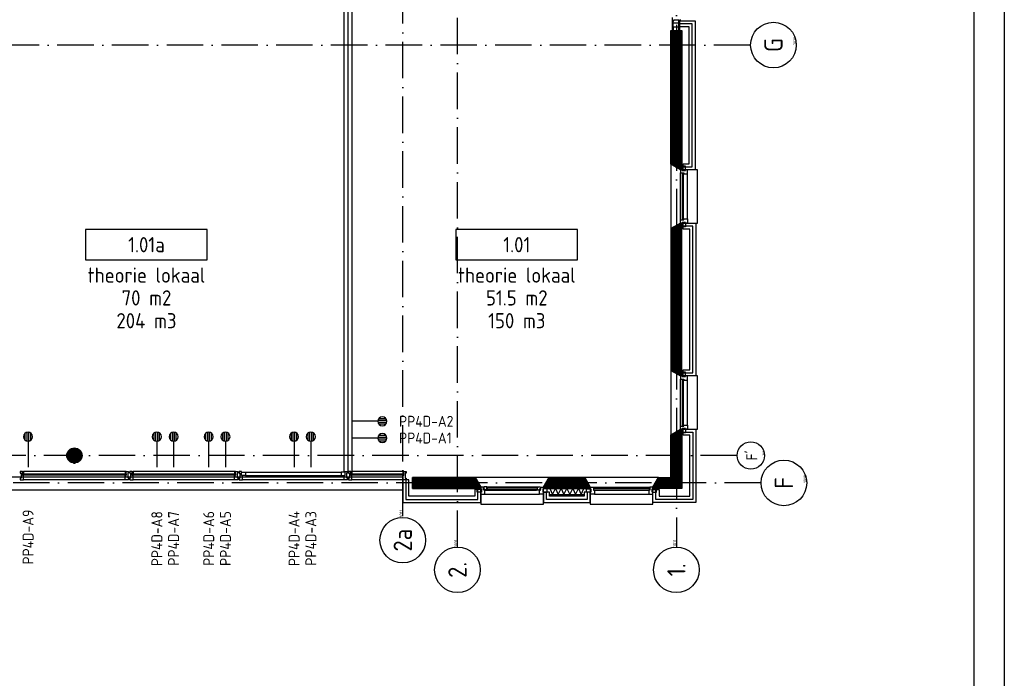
# Model space of a CAD drawing. Header units: millimetres. Extents: x 84333 to 240712, y -2244 to 84291.
# Tile 68 of 74: x 224518 to 240712, y 38363 to 49192. Entities that reach past the tile are written whole.
import ezdxf
from ezdxf.enums import TextEntityAlignment as Align

# ---------------------------------------------------------------- set-up
doc = ezdxf.new("R2010")
doc.units = ezdxf.units.MM
doc.header["$LTSCALE"] = 100
doc.linetypes.add('DASHDOT', pattern=[9, 6, -1.5, 0, -1.5])
doc.layers.get('0').update_dxf_attribs({"linetype": 'CONTINUOUS'})
for name, color, linetype in [('AFDELING', 4, 'CONTINUOUS'), ('AL$7----_STRAMIEN', 1, 'DASHDOT'), ('AL21----_BUITENWAND', 4, 'CONTINUOUS'), ('AL21K---_ISOLATIE', 1, 'CONTINUOUS'), ('AL22----_BINNENWAND', 7, 'CONTINUOUS'), ('AL28----_KONSTRUKTIE', 3, 'CONTINUOUS'), ('AL31----_BUITENKOZ', 7, 'CONTINUOUS'), ('ALN-----_BLOCKNAAM', 2, 'CONTINUOUS'), ('ALXA1---_RASTER50', 12, 'CONTINUOUS'), ('ALXA3---_VOLZWART', 14, 'CONTINUOUS'), ('ALXAA---_GEWBETON', 12, 'CONTINUOUS'), ('ALXAB---_PREFABBETON', 1, 'CONTINUOUS'), ('ALXOU---_GLAS', 7, 'CONTINUOUS'), ('EB6441--_ATTRIB', 2, 'CONTINUOUS'), ('EL6441--_DATACOM', 3, 'CONTINUOUS'), ('GEBOUWLABEL', 4, 'CONTINUOUS'), ('INHOUD', 7, 'CONTINUOUS'), ('LIJN025', 10, 'CONTINUOUS'), ('LIJN050', 90, 'CONTINUOUS'), ('OMSCHRIJVING', 7, 'CONTINUOUS'), ('OPPERVLAK', 7, 'CONTINUOUS'), ('TEKST25', 10, 'CONTINUOUS'), ('TEKST35', 50, 'CONTINUOUS'), ('TEKST50', 90, 'CONTINUOUS'), ('VOLGNUMMER', 7, 'CONTINUOUS')]:
    doc.layers.add(name, color=color, linetype=linetype)
doc.styles.add('1_8', font='ISO', dxfattribs={"height": 1.8})
doc.styles.add('ISO', font='ISO.SHX')
doc.styles.add('NORATT', font='iso.shx')
doc.styles.add('ROMAND', font='romand')
doc.styles.get("Standard").update_dxf_attribs({"font": 'iso.shx'})
doc.styles.add('TECHNIC', font='technic_.ttf')

# ---------------------------------------------------------------- blocks, each defined once
blk = doc.blocks.new('A0-GE')
at = {"layer": 'LIJN025'}
blk.add_lwpolyline([(1500, 841), (1500, 0), (0, 0), (0, 841)], close=True, dxfattribs=at)
at = {"layer": 'LIJN050', "const_width": 0.2}
blk.add_lwpolyline([(1495, 836), (25, 836), (25, 5), (1495, 5)], close=True, dxfattribs=at)
at = {"layer": 'TEKST25', "style": 'ROMAND', "width": 2.899115}
blk.add_attdef('STATUS', text='', height=2.5, dxfattribs=at).set_placement((1454, 71.5), (1493, 71.5), align=Align.FIT)
at = {"layer": 'TEKST25', "style": 'ISO'}
for tag, p in [('E', (1455.25, 66)), ('NAAM-E', (1466.75, 66)), ('DATUM-E', (1485, 66)), ('D', (1455.25, 61)), ('NAAM-D', (1466.75, 61)), ('DATUM-D', (1485, 61)), ('C', (1455.25, 56)), ('NAAM-C', (1466.75, 56)), ('DATUM-C', (1485, 56)), ('B', (1455.25, 51)), ('NAAM-B', (1466.75, 51)), ('DATUM-B', (1485, 51)), ('A', (1455.25, 46)), ('NAAM-A', (1466.75, 46)), ('DATUM-A', (1485, 46))]:
    blk.add_attdef(tag, text='', height=2.5, dxfattribs=at).set_placement(p, align=Align.CENTER)
for tag, p in [('DATUM', (1332.75, 36.25)), ('SCHAAL', (1368, 36.25)), ('GETEKEND', (1398.25, 36.25)), ('GECONTOL.', (1433, 36.25)), ('FORMAAT', (1463.25, 28.25))]:
    blk.add_attdef(tag, p, '', height=2.5, dxfattribs=at)
at = {"layer": 'TEKST35', "style": 'ISO'}
for tag, p in [('PROJECT', (1334.5, 72.5)), ('PLAATS', (1334.5, 63.5)), ('INSTALLATIE-REGEL1', (1334.5, 52.5)), ('INSTALLATIE-REGEL2', (1334.5, 43.5))]:
    blk.add_attdef(tag, p, '', height=4, dxfattribs=at)
blk.add_attdef('PROJ.NR.', text='', height=4, dxfattribs=at).set_placement((1481, 23), align=Align.CENTER)
at = {"layer": 'TEKST50', "style": 'ISO'}
blk.add_attdef('FILE-NAAM', text='', height=5, dxfattribs=at).set_placement((1473.5, 7.5), align=Align.CENTER)
blk = doc.blocks.new('ES4X2')
for p, q in [((-0.45, 1.4), (-0.45, 2.6)), ((-0.15, 1.27), (-0.15, 2.73)), ((0.15, 1.27), (0.15, 2.73)), ((0.45, 1.4), (0.45, 2.6)), ((0, 1.25), (0, -3))]:
    blk.add_line(p, q)
blk.add_circle((0, 2), 0.75)
at = {"style": '1_8', "flags": 8}
for tag, p in [('NUMMER', (1.25, 3.5)), ('CODE', (-1.25, 3.5))]:
    blk.add_attdef(tag, text='', height=1.8, rotation=90, dxfattribs=at).set_placement(p, align=Align.MIDDLE_LEFT)
blk.add_attdef('M_CODE', text='', height=1.8, dxfattribs=at).set_placement((0, 0), align=Align.MIDDLE_CENTER)
blk = doc.blocks.new('1011')
at = {"layer": 'AL$7----_STRAMIEN', "color": 7, "linetype": 'Continuous'}
blk.add_circle((-750, 0), 750, dxfattribs=at)
at = {"layer": 'AL$7----_STRAMIEN', "color": 3, "linetype": 'Continuous'}
blk.add_attdef('STR-NAAM', text='', height=600, rotation=360, dxfattribs=at).set_placement((-750, 0), align=Align.MIDDLE)
at = {"layer": 'ALN-----_BLOCKNAAM', "linetype": 'Continuous'}
blk.add_text('1011', height=100, dxfattribs=at).set_placement((0, 0))
blk = doc.blocks.new('1010')
at = {"layer": 'AL$7----_STRAMIEN', "color": 7, "linetype": 'Continuous'}
blk.add_circle((0, 750), 750, dxfattribs=at)
at = {"layer": 'AL$7----_STRAMIEN', "color": 3, "linetype": 'Continuous'}
blk.add_attdef('STR-NAAM', text='', height=600, rotation=360, dxfattribs=at).set_placement((0, 750), align=Align.MIDDLE)
at = {"layer": 'ALN-----_BLOCKNAAM', "linetype": 'Continuous'}
blk.add_text('1010', height=100, dxfattribs=at).set_placement((0, 0))
blk = doc.blocks.new('GEBOUWLABEL')
at = {"layer": 'VOLGNUMMER'}
blk.add_lwpolyline([(-4, -1), (4, -1), (4, 1), (-4, 1)], close=True, dxfattribs=at)
at = {"color": 0, "linetype": 'ByBlock', "flags": 1}
for tag, p in [('OPPERVLAKTESOORT', (0.5, 8)), ('TERREIN', (0.5, 6.5)), ('GEBOUW', (0.5, 5)), ('GEBRUIKSFUNCTIE', (0.5, 3.5)), ('BOUWLAAG', (0.5, 2)), ('HOOGTE', (0, -6.5)), ('RUIMTEFUNCTIE', (0, -8))]:
    blk.add_attdef(tag, text='', height=1, dxfattribs=at).set_placement(p, align=Align.MIDDLE_CENTER)
at = {"layer": 'INHOUD', "color": 0, "linetype": 'ByBlock'}
blk.add_attdef('INHOUD', text='', height=1, dxfattribs=at).set_placement((0, -5), align=Align.MIDDLE_CENTER)
at = {"layer": 'OMSCHRIJVING', "color": 0, "linetype": 'ByBlock'}
blk.add_attdef('OMSCHRIJVING', text='', height=1, dxfattribs=at).set_placement((0, -2), align=Align.MIDDLE_CENTER)
at = {"layer": 'OPPERVLAK', "color": 0, "linetype": 'ByBlock'}
blk.add_attdef('OPPERVLAK', text='', height=1, dxfattribs=at).set_placement((0, -3.5), align=Align.MIDDLE_CENTER)
at = {"layer": 'VOLGNUMMER', "color": 0, "linetype": 'ByBlock'}
blk.add_attdef('VOLGNUMMER', text='', height=1, dxfattribs=at).set_placement((0, 0), align=Align.MIDDLE_CENTER)
blk = doc.blocks.new('A$C13e6995e')
at = {"layer": 'AL$7----_STRAMIEN', "color": 1}
for p, q in [((150985, 79257), (150985, 42766)), ((152204, 51020), (4612, 51020)), ((151985, 44270), (8891, 44270)), ((152377, 43820), (9684, 43820))]:
    blk.add_line(p, q, dxfattribs=at)
for points in [[(146485, 43272), (146485, 79257)], [(147385, 42766), (147385, 79257)]]:
    blk.add_lwpolyline(points, dxfattribs=at)
at = {"layer": 'AL21----_BUITENWAND', "color": 8}
for p, q in [((151039, 51320), (151039, 51420)), ((151039, 51420), (151295, 51420)), ((151295, 51420), (151295, 48968)), ((151195, 51320), (151039, 51320)), ((151195, 49068), (151195, 51320)), ((151095, 49068), (151195, 49068)), ((151095, 48968), (151095, 49068)), ((151295, 48968), (151095, 48968)), ((151095, 47993), (151095, 48093)), ((151095, 48093), (151305, 48093)), ((151205, 47993), (151095, 47993)), ((151205, 45678), (151205, 47993)), ((151305, 48093), (151305, 45578)), ((151095, 45678), (151205, 45678)), ((151095, 45578), (151095, 45678)), ((151305, 45578), (151095, 45578)), ((151095, 44703), (151305, 44703)), ((151095, 44603), (151095, 44703)), ((151305, 44703), (151305, 43500)), ((151205, 44603), (151095, 44603)), ((151205, 43600), (151205, 44603)), ((114085, 43920), (146485, 43920)), ((146485, 43920), (146485, 43700)), ((146485, 43871), (146485, 43500)), ((146585, 43871), (146485, 43871)), ((146585, 43600), (146585, 43871)), ((146485, 43700), (114085, 43700)), ((147670, 43600), (146585, 43600)), ((147770, 43710), (147670, 43710)), ((147670, 43710), (147670, 43600)), ((147770, 43500), (147770, 43710)), ((148900, 43669), (148800, 43669)), ((148800, 43669), (148800, 43500)), ((148900, 43600), (148900, 43669)), ((149470, 43600), (148900, 43600)), ((149470, 43669), (149470, 43600)), ((149570, 43669), (149470, 43669)), ((149570, 43500), (149570, 43669)), ((150600, 43500), (150600, 43710)), ((150600, 43710), (150700, 43710)), ((150700, 43710), (150700, 43600)), ((150700, 43600), (151205, 43600)), ((146485, 43500), (147770, 43500)), ((148800, 43500), (149570, 43500)), ((151305, 43500), (150600, 43500))]:
    blk.add_line(p, q, dxfattribs=at)
at = {"layer": 'AL21K---_ISOLATIE', "color": 8, "linetype": 'Continuous'}
for p, q in [((148900, 43730), (149470, 43730)), ((148904, 43730), (148947, 43630)), ((148947, 43630), (148995, 43730)), ((148995, 43730), (149042, 43630)), ((149042, 43630), (149090, 43730)), ((149090, 43730), (149137, 43630)), ((149137, 43630), (149185, 43730)), ((149185, 43730), (149232, 43630)), ((149232, 43630), (149280, 43730)), ((149280, 43730), (149327, 43630)), ((149327, 43630), (149375, 43730)), ((149375, 43730), (149422, 43630)), ((149422, 43630), (149466, 43730)), ((148900, 43630), (149470, 43630))]:
    blk.add_line(p, q, dxfattribs=at)
at = {"layer": 'AL22----_BINNENWAND', "color": 8}
blk.add_lwpolyline([(145522, 44004), (145522, 53927), (145647, 53927), (145647, 44004)], close=True, dxfattribs=at)
blk.add_lwpolyline([(145585, 44004), (145585, 53927)], dxfattribs=at)
at = {"layer": 'AL28----_KONSTRUKTIE', "color": 8, "linetype": 'Continuous'}
for p, q in [((150895, 49060), (150895, 51260)), ((150895, 51260), (151075, 51260)), ((151075, 51260), (151075, 48968)), ((151055, 48968), (150895, 49060)), ((151075, 48968), (151055, 48968)), ((150895, 44611), (151055, 44703)), ((151055, 44703), (151075, 44703)), ((151075, 44703), (151075, 43730)), ((150895, 43910), (150895, 44611)), ((147678, 43910), (146645, 43910)), ((146645, 43910), (146645, 43730)), ((147770, 43750), (147678, 43910)), ((150600, 43750), (150692, 43910)), ((150692, 43910), (150895, 43910)), ((146645, 43730), (147770, 43730)), ((147770, 43730), (147770, 43750)), ((150600, 43730), (150600, 43750)), ((151075, 43730), (150600, 43730))]:
    blk.add_line(p, q, dxfattribs=at)
at = {"layer": 'AL28----_KONSTRUKTIE', "color": 8}
for p, q in [((151055, 48093), (150895, 48001)), ((150895, 48001), (150895, 45670)), ((151075, 48093), (151055, 48093)), ((151075, 45578), (151075, 48093)), ((150895, 45670), (151055, 45578)), ((151055, 45578), (151075, 45578)), ((148892, 43910), (148800, 43750)), ((149478, 43910), (148892, 43910)), ((149570, 43750), (149478, 43910)), ((148800, 43750), (148800, 43730)), ((148800, 43730), (149570, 43730)), ((149570, 43730), (149570, 43750)), ((150600, 43600), (150600, 43600))]:
    blk.add_line(p, q, dxfattribs=at)
blk.add_circle((141085, 44270), 125, dxfattribs=at)
at = {"layer": 'AL31----_BUITENKOZ', "color": 8, "linetype": 'Continuous'}
for p, q in [((150916, 51470), (150916, 51420)), ((150931, 51420), (150916, 51420)), ((150916, 51420), (150916, 51260)), ((150916, 51420), (150922, 51420)), ((150922, 51420), (150936, 51420)), ((150931, 51260), (150931, 51420)), ((150931, 51420), (150945, 51420)), ((150931, 51379), (150931, 51420)), ((151024, 51379), (150931, 51379)), ((150936, 51420), (150936, 51420)), ((150936, 51420), (150945, 51420)), ((150945, 51420), (150945, 51434)), ((150945, 51434), (151024, 51434)), ((150945, 51420), (150945, 51434)), ((150945, 51434), (151025, 51434)), ((151024, 51434), (151024, 51420)), ((151024, 51420), (151039, 51420)), ((151024, 51260), (151024, 51420)), ((151024, 51420), (151024, 51420)), ((151024, 51420), (151024, 51379)), ((151025, 51434), (151025, 51420)), ((151025, 51420), (151035, 51420)), ((151035, 51420), (151035, 51420)), ((151035, 51420), (151049, 51420)), ((151039, 51420), (151039, 51260)), ((151049, 51420), (151055, 51420)), ((151055, 51420), (151055, 51439)), ((150916, 51260), (150931, 51260)), ((151024, 51316), (150931, 51316)), ((150931, 51316), (150931, 51260)), ((150931, 51260), (151024, 51260)), ((151024, 51260), (151024, 51316)), ((151039, 51260), (151024, 51260)), ((151080, 48968), (151055, 48968)), ((151055, 48968), (151055, 48918)), ((151055, 48918), (151055, 48918)), ((151055, 48918), (151106, 48918)), ((151080, 48958), (151080, 48968)), ((151080, 48968), (151080, 48968)), ((151136, 48958), (151080, 48958)), ((151102, 48913), (151081, 48913)), ((151081, 48913), (151081, 48148)), ((151102, 48148), (151102, 48913)), ((151106, 48918), (151106, 48901)), ((151169, 48968), (151136, 48968)), ((151136, 48968), (151136, 48958)), ((151169, 48901), (151169, 48968)), ((151106, 48901), (151169, 48901)), ((151169, 48901), (151169, 48901)), ((151169, 48901), (151169, 48901)), ((151169, 48901), (151169, 48901)), ((151169, 48901), (151169, 48901)), ((151055, 48143), (151055, 48143)), ((151055, 48143), (151106, 48143)), ((151055, 48093), (151055, 48143)), ((151136, 48103), (151080, 48103)), ((151080, 48103), (151080, 48093)), ((151081, 48148), (151102, 48148)), ((151106, 48143), (151106, 48160)), ((151106, 48160), (151169, 48160)), ((151136, 48093), (151136, 48103)), ((151169, 48160), (151169, 48160)), ((151169, 48160), (151169, 48160)), ((151169, 48160), (151169, 48160)), ((151169, 48160), (151169, 48160)), ((151169, 48160), (151169, 48093)), ((151080, 48093), (151055, 48093)), ((151080, 48093), (151080, 48093)), ((151169, 48093), (151136, 48093)), ((151080, 45578), (151055, 45578)), ((151055, 45578), (151055, 45528)), ((151055, 45528), (151055, 45528)), ((151055, 45528), (151106, 45528)), ((151080, 45568), (151080, 45578)), ((151080, 45578), (151080, 45578)), ((151136, 45568), (151080, 45568)), ((151102, 45523), (151081, 45523)), ((151081, 45523), (151081, 44758)), ((151102, 44758), (151102, 45523)), ((151106, 45528), (151106, 45511)), ((151106, 45511), (151169, 45511)), ((151169, 45578), (151136, 45578)), ((151136, 45578), (151136, 45568)), ((151169, 45511), (151169, 45578)), ((151169, 45511), (151169, 45511)), ((151169, 45511), (151169, 45511)), ((151169, 45511), (151169, 45511)), ((151169, 45511), (151169, 45511)), ((151055, 44753), (151055, 44753)), ((151055, 44753), (151106, 44753)), ((151055, 44703), (151055, 44753)), ((151080, 44703), (151055, 44703)), ((151136, 44713), (151080, 44713)), ((151080, 44713), (151080, 44703)), ((151080, 44703), (151080, 44703)), ((151081, 44758), (151102, 44758)), ((151106, 44753), (151106, 44770)), ((151106, 44770), (151169, 44770)), ((151136, 44703), (151136, 44713)), ((151169, 44703), (151136, 44703)), ((151169, 44770), (151169, 44770)), ((151169, 44770), (151169, 44770)), ((151169, 44770), (151169, 44770)), ((151169, 44770), (151169, 44770)), ((151169, 44770), (151169, 44703)), ((140233, 44010), (140194, 44010)), ((140194, 44010), (140194, 44004)), ((140194, 44004), (140194, 43990)), ((140194, 43990), (140194, 43990)), ((140194, 43990), (140194, 43980)), ((140194, 43980), (140208, 43980)), ((140208, 43900), (140194, 43900)), ((140194, 43900), (140194, 43891)), ((140194, 43891), (140194, 43891)), ((140194, 43891), (140194, 43877)), ((140208, 43980), (140208, 43900)), ((140233, 43943), (140233, 44010)), ((140233, 43973), (140233, 44005)), ((140233, 44005), (140238, 44005)), ((140250, 43973), (140233, 43973)), ((140250, 43943), (140233, 43943)), ((140238, 44005), (140238, 44010)), ((140238, 44010), (140250, 44010)), ((140250, 44010), (140250, 43973)), ((140250, 43890), (140250, 43943)), ((140250, 43882), (140250, 43890)), ((141932, 44010), (141920, 44010)), ((141920, 44010), (141920, 43973)), ((141920, 43973), (141937, 43973)), ((141920, 43890), (141920, 43943)), ((141920, 43943), (141937, 43943)), ((141920, 43882), (141920, 43890)), ((141932, 44005), (141932, 44010)), ((141937, 44005), (141932, 44005)), ((141937, 44010), (141976, 44010)), ((141937, 43943), (141937, 44010)), ((141937, 43973), (141937, 44005)), ((141976, 43981), (141962, 43981)), ((141962, 43981), (141962, 43901)), ((141962, 43901), (141976, 43901)), ((141976, 44010), (141976, 44004)), ((141976, 44004), (141976, 43990)), ((141976, 43990), (141976, 43990)), ((141976, 43990), (141976, 43981)), ((141976, 43901), (141976, 43891)), ((141976, 43891), (141976, 43891)), ((141976, 43891), (141976, 43877)), ((142033, 44010), (141994, 44010)), ((141994, 44010), (141994, 44004)), ((141994, 44004), (141994, 43990)), ((141994, 43990), (141994, 43990)), ((141994, 43990), (141994, 43980)), ((141994, 43980), (142008, 43980)), ((142008, 43900), (141994, 43900)), ((141994, 43900), (141994, 43891)), ((141994, 43891), (141994, 43891)), ((141994, 43891), (141994, 43877)), ((142008, 43980), (142008, 43900)), ((142033, 43943), (142033, 44010)), ((142033, 43973), (142033, 44005)), ((142033, 44005), (142038, 44005)), ((142050, 43973), (142033, 43973)), ((142050, 43943), (142033, 43943)), ((142038, 44005), (142038, 44010)), ((142038, 44010), (142050, 44010)), ((142050, 44010), (142050, 43973)), ((142050, 43890), (142050, 43943)), ((142050, 43882), (142050, 43890)), ((143732, 44010), (143720, 44010)), ((143720, 44010), (143720, 43973)), ((143720, 43973), (143737, 43973)), ((143720, 43890), (143720, 43943)), ((143720, 43943), (143737, 43943)), ((143720, 43882), (143720, 43890)), ((143732, 44005), (143732, 44010)), ((143737, 44005), (143732, 44005)), ((143737, 44010), (143776, 44010)), ((143737, 43943), (143737, 44010)), ((143737, 43973), (143737, 44005)), ((143776, 43981), (143762, 43981)), ((143762, 43981), (143762, 43901)), ((143762, 43901), (143776, 43901)), ((143776, 44010), (143776, 44004)), ((143776, 44004), (143776, 43990)), ((143776, 43990), (143776, 43990)), ((143776, 43990), (143776, 43981)), ((143776, 43901), (143776, 43891)), ((143776, 43891), (143776, 43891)), ((143776, 43891), (143776, 43877)), ((143833, 44010), (143794, 44010)), ((143794, 44010), (143794, 44004)), ((143794, 44004), (143794, 43990)), ((143794, 43990), (143794, 43990)), ((143794, 43990), (143794, 43980)), ((143794, 43980), (143808, 43980)), ((143808, 43900), (143794, 43900)), ((143794, 43900), (143794, 43891)), ((143794, 43891), (143794, 43891)), ((143794, 43891), (143794, 43877)), ((143808, 43980), (143808, 43900)), ((143833, 43943), (143833, 44010)), ((143833, 43943), (143833, 43997)), ((143833, 43997), (143900, 43997)), ((143850, 43943), (143833, 43943)), ((143900, 43943), (143833, 43943)), ((143850, 43890), (143850, 43943)), ((143850, 43882), (143850, 43890)), ((143900, 43997), (143900, 43943)), ((145537, 43997), (145470, 43997)), ((145470, 43997), (145470, 43943)), ((145470, 43943), (145537, 43943)), ((145520, 43890), (145520, 43943)), ((145520, 43943), (145537, 43943)), ((145520, 43882), (145520, 43890)), ((145537, 44010), (145576, 44010)), ((145537, 43943), (145537, 44010)), ((145537, 43943), (145537, 43997)), ((145576, 43981), (145562, 43981)), ((145562, 43981), (145562, 43901)), ((145562, 43901), (145576, 43901)), ((145576, 44010), (145576, 44004)), ((145576, 44004), (145576, 43990)), ((145576, 43990), (145576, 43990)), ((145576, 43990), (145576, 43981)), ((145576, 43901), (145576, 43891)), ((145576, 43891), (145576, 43891)), ((145576, 43891), (145576, 43877)), ((145633, 44010), (145594, 44010)), ((145594, 44010), (145594, 44004)), ((145594, 44004), (145594, 43990)), ((145594, 43990), (145594, 43990)), ((145594, 43990), (145594, 43980)), ((145594, 43980), (145608, 43980)), ((145608, 43900), (145594, 43900)), ((145594, 43900), (145594, 43891)), ((145594, 43891), (145594, 43891)), ((145594, 43891), (145594, 43877)), ((145608, 43980), (145608, 43900)), ((145633, 43943), (145633, 44010)), ((145633, 43973), (145633, 44005)), ((145633, 44005), (145638, 44005)), ((145650, 43973), (145633, 43973)), ((145650, 43943), (145633, 43943)), ((145638, 44005), (145638, 44010)), ((145638, 44010), (145650, 44010)), ((145650, 44010), (145650, 43973)), ((145650, 43890), (145650, 43943)), ((145650, 43882), (145650, 43890)), ((146497, 44010), (146485, 44010)), ((146485, 44010), (146485, 43973)), ((146485, 43973), (146502, 43973)), ((146485, 43890), (146485, 43943)), ((146485, 43943), (146502, 43943)), ((146485, 43882), (146485, 43890)), ((146497, 44005), (146497, 44010)), ((146502, 44005), (146497, 44005)), ((146502, 44010), (146541, 44010)), ((146502, 43943), (146502, 44010)), ((146502, 43973), (146502, 44005)), ((146541, 43980), (146527, 43980)), ((146527, 43980), (146527, 43900)), ((146527, 43900), (146541, 43900)), ((146541, 44010), (146541, 44004)), ((146541, 44004), (146541, 43990)), ((146541, 43990), (146541, 43990)), ((146541, 43990), (146541, 43980)), ((146541, 43900), (146541, 43891)), ((146541, 43891), (146541, 43891)), ((146541, 43891), (146541, 43877)), ((140194, 43877), (140194, 43871)), ((140194, 43871), (140213, 43871)), ((140213, 43871), (140250, 43871)), ((140250, 43878), (140250, 43882)), ((140250, 43871), (140250, 43878)), ((141920, 43878), (141920, 43882)), ((141920, 43871), (141920, 43878)), ((141957, 43871), (141920, 43871)), ((141976, 43871), (141957, 43871)), ((141976, 43877), (141976, 43871)), ((141994, 43877), (141994, 43871)), ((141994, 43871), (142013, 43871)), ((142013, 43871), (142050, 43871)), ((142050, 43878), (142050, 43882)), ((142050, 43871), (142050, 43878)), ((143720, 43878), (143720, 43882)), ((143720, 43871), (143720, 43878)), ((143757, 43871), (143720, 43871)), ((143776, 43871), (143757, 43871)), ((143776, 43877), (143776, 43871)), ((143794, 43877), (143794, 43871)), ((143794, 43871), (143813, 43871)), ((143813, 43871), (143850, 43871)), ((143850, 43878), (143850, 43882)), ((143850, 43871), (143850, 43878)), ((145520, 43878), (145520, 43882)), ((145520, 43871), (145520, 43878)), ((145557, 43871), (145520, 43871)), ((145576, 43871), (145557, 43871)), ((145576, 43877), (145576, 43871)), ((145594, 43877), (145594, 43871)), ((145594, 43871), (145613, 43871)), ((145613, 43871), (145650, 43871)), ((145650, 43878), (145650, 43882)), ((145650, 43871), (145650, 43878)), ((146485, 43878), (146485, 43882)), ((146485, 43871), (146485, 43878)), ((146522, 43871), (146485, 43871)), ((146541, 43871), (146522, 43871)), ((146541, 43877), (146541, 43871)), ((147871, 43735), (147871, 43714)), ((148699, 43735), (147871, 43735)), ((148699, 43714), (148699, 43735)), ((149570, 43725), (149570, 43750)), ((149570, 43750), (149620, 43750)), ((149580, 43725), (149570, 43725)), ((149570, 43725), (149570, 43725)), ((149580, 43669), (149580, 43725)), ((149620, 43750), (149620, 43750)), ((149620, 43750), (149620, 43699)), ((150550, 43750), (150550, 43750)), ((150550, 43750), (150550, 43699)), ((150600, 43750), (150550, 43750)), ((150590, 43669), (150590, 43725)), ((150590, 43725), (150600, 43725)), ((150600, 43725), (150600, 43750)), ((150600, 43725), (150600, 43725)), ((147871, 43714), (148699, 43714)), ((149570, 43636), (149570, 43669)), ((149570, 43669), (149580, 43669)), ((149637, 43636), (149570, 43636)), ((149620, 43699), (149637, 43699)), ((149625, 43724), (149625, 43703)), ((150545, 43724), (149625, 43724)), ((149625, 43703), (150545, 43703)), ((149637, 43699), (149637, 43636)), ((149637, 43636), (149637, 43636)), ((149637, 43636), (149637, 43636)), ((149637, 43636), (149637, 43636)), ((149637, 43636), (149637, 43636)), ((150550, 43699), (150533, 43699)), ((150533, 43699), (150533, 43636)), ((150533, 43636), (150533, 43636)), ((150533, 43636), (150533, 43636)), ((150533, 43636), (150533, 43636)), ((150533, 43636), (150533, 43636)), ((150533, 43636), (150600, 43636)), ((150545, 43703), (150545, 43724)), ((150600, 43669), (150590, 43669)), ((150600, 43636), (150600, 43669))]:
    blk.add_line(p, q, dxfattribs=at)
at = {"layer": 'AL31----_BUITENKOZ', "color": 8}
for p, q in [((151055, 48968), (150895, 49060)), ((150895, 49060), (150895, 48001)), ((151335, 48968), (151055, 48968)), ((151055, 48143), (151055, 48918)), ((151136, 49029), (151080, 49029)), ((151080, 49029), (151080, 48958)), ((151080, 48958), (151136, 48958)), ((151136, 48958), (151136, 49029)), ((151335, 48093), (151335, 48968)), ((151169, 48160), (151169, 48901)), ((151080, 48103), (151136, 48103)), ((151080, 48032), (151080, 48103)), ((151136, 48103), (151136, 48032)), ((150895, 48001), (151055, 48093)), ((151055, 48093), (151335, 48093)), ((151136, 48032), (151080, 48032)), ((151055, 45578), (150895, 45670)), ((150895, 45670), (150895, 44611)), ((151335, 45578), (151055, 45578)), ((151055, 44753), (151055, 45528)), ((151136, 45639), (151080, 45639)), ((151080, 45639), (151080, 45568)), ((151080, 45568), (151136, 45568)), ((151136, 45568), (151136, 45639)), ((151169, 44770), (151169, 45511)), ((151335, 44703), (151335, 45578)), ((150895, 44611), (151055, 44703)), ((151055, 44703), (151335, 44703)), ((151080, 44713), (151136, 44713)), ((151080, 44642), (151080, 44713)), ((151136, 44713), (151136, 44642)), ((151136, 44642), (151080, 44642)), ((141920, 44010), (140250, 44010)), ((143720, 44010), (142050, 44010)), ((143900, 43997), (145470, 43997)), ((143900, 43943), (145470, 43943)), ((146485, 44010), (145650, 44010)), ((148892, 43910), (147678, 43910)), ((147678, 43910), (147770, 43750)), ((148800, 43750), (148892, 43910)), ((150692, 43910), (149478, 43910)), ((149478, 43910), (149570, 43750)), ((150600, 43750), (150692, 43910)), ((141920, 43871), (140250, 43871)), ((143720, 43871), (142050, 43871)), ((145520, 43871), (143850, 43871)), ((146485, 43871), (145650, 43871)), ((147709, 43669), (147709, 43725)), ((147709, 43725), (147780, 43725)), ((147770, 43750), (147770, 43470)), ((147770, 43750), (147770, 43725)), ((147814, 43750), (147770, 43750)), ((147770, 43725), (147780, 43725)), ((147780, 43725), (147780, 43669)), ((147780, 43725), (147780, 43669)), ((147814, 43714), (147814, 43750)), ((147824, 43749), (147817, 43749)), ((147817, 43749), (147817, 43719)), ((147827, 43753), (147824, 43749)), ((147869, 43753), (147827, 43753)), ((147869, 43712), (147869, 43753)), ((147869, 43753), (148701, 43753)), ((147869, 43751), (147869, 43737)), ((147886, 43751), (147869, 43751)), ((147869, 43737), (147886, 43737)), ((147886, 43737), (147886, 43751)), ((148684, 43737), (148684, 43751)), ((148684, 43751), (148701, 43751)), ((148701, 43737), (148684, 43737)), ((148701, 43712), (148701, 43753)), ((148701, 43753), (148743, 43753)), ((148701, 43751), (148701, 43737)), ((148743, 43753), (148746, 43749)), ((148746, 43749), (148753, 43749)), ((148753, 43749), (148753, 43719)), ((148756, 43714), (148756, 43750)), ((148756, 43750), (148800, 43750)), ((148790, 43725), (148790, 43669)), ((148861, 43725), (148790, 43725)), ((148800, 43725), (148790, 43725)), ((148790, 43725), (148790, 43669)), ((148800, 43470), (148800, 43750)), ((148800, 43750), (148800, 43725)), ((148861, 43669), (148861, 43725)), ((149509, 43669), (149509, 43725)), ((149509, 43725), (149580, 43725)), ((149570, 43750), (149570, 43470)), ((149580, 43725), (149580, 43669)), ((149620, 43750), (150550, 43750)), ((150590, 43725), (150590, 43669)), ((150661, 43725), (150590, 43725)), ((150600, 43470), (150600, 43750)), ((150661, 43669), (150661, 43725)), ((147780, 43669), (147709, 43669)), ((147780, 43669), (147770, 43669)), ((147770, 43669), (147770, 43636)), ((147770, 43636), (147837, 43636)), ((147820, 43714), (147814, 43714)), ((147817, 43719), (147840, 43719)), ((147820, 43699), (147820, 43714)), ((147837, 43699), (147820, 43699)), ((147840, 43714), (147832, 43714)), ((147832, 43714), (147832, 43699)), ((147832, 43699), (147837, 43699)), ((147837, 43636), (147837, 43699)), ((147837, 43699), (147884, 43699)), ((147837, 43636), (148733, 43636)), ((147840, 43719), (147840, 43714)), ((147886, 43712), (147869, 43712)), ((147884, 43699), (147886, 43712)), ((147884, 43699), (148686, 43699)), ((148686, 43699), (148684, 43712)), ((148684, 43712), (148701, 43712)), ((148733, 43699), (148686, 43699)), ((148753, 43719), (148730, 43719)), ((148730, 43719), (148730, 43714)), ((148730, 43714), (148738, 43714)), ((148733, 43636), (148733, 43699)), ((148733, 43699), (148750, 43699)), ((148738, 43699), (148733, 43699)), ((148800, 43636), (148733, 43636)), ((148738, 43714), (148738, 43699)), ((148750, 43699), (148750, 43714)), ((148750, 43714), (148756, 43714)), ((148790, 43669), (148861, 43669)), ((148790, 43669), (148800, 43669)), ((148800, 43669), (148800, 43636)), ((149580, 43669), (149509, 43669)), ((149637, 43636), (150533, 43636)), ((150590, 43669), (150661, 43669)), ((147770, 43470), (148800, 43470)), ((149570, 43470), (150600, 43470))]:
    blk.add_line(p, q, dxfattribs=at)
at = {"layer": 'ALXA1---_RASTER50', "color": 8}
for p, q in [((150895, 51254), (151075, 51254)), ((150895, 51234), (151075, 51234)), ((150895, 51214), (151075, 51214)), ((150895, 51194), (151075, 51194)), ((150895, 51174), (151075, 51174)), ((150895, 51154), (151075, 51154)), ((150895, 51134), (151075, 51134)), ((150895, 51114), (151075, 51114)), ((150895, 51094), (151075, 51094)), ((150895, 51074), (151075, 51074)), ((150895, 51054), (151075, 51054)), ((150895, 51034), (151075, 51034)), ((150895, 51014), (151075, 51014)), ((150895, 50994), (151075, 50994)), ((150895, 50974), (151075, 50974)), ((150895, 50954), (151075, 50954)), ((150895, 50934), (151075, 50934)), ((150895, 50914), (151075, 50914)), ((150895, 50894), (151075, 50894)), ((150895, 50874), (151075, 50874)), ((150895, 50854), (151075, 50854)), ((150895, 50834), (151075, 50834)), ((150895, 50814), (151075, 50814)), ((150895, 50794), (151075, 50794)), ((150895, 50774), (151075, 50774)), ((150895, 50754), (151075, 50754)), ((150895, 50734), (151075, 50734)), ((150895, 50714), (151075, 50714)), ((150895, 50694), (151075, 50694)), ((150895, 50674), (151075, 50674)), ((150895, 50654), (151075, 50654)), ((150895, 50634), (151075, 50634)), ((150895, 50614), (151075, 50614)), ((150895, 50594), (151075, 50594)), ((150895, 50574), (151075, 50574)), ((150895, 50554), (151075, 50554)), ((150895, 50534), (151075, 50534)), ((150895, 50514), (151075, 50514)), ((150895, 50494), (151075, 50494)), ((150895, 50474), (151075, 50474)), ((150895, 50454), (151075, 50454)), ((150895, 50434), (151075, 50434)), ((150895, 50414), (151075, 50414)), ((150895, 50394), (151075, 50394)), ((150895, 50374), (151075, 50374)), ((150895, 50354), (151075, 50354)), ((150895, 50334), (151075, 50334)), ((150895, 50314), (151075, 50314)), ((150895, 50294), (151075, 50294)), ((150895, 50274), (151075, 50274)), ((150895, 50254), (151075, 50254)), ((150895, 50234), (151075, 50234)), ((150895, 50214), (151075, 50214)), ((150895, 50194), (151075, 50194)), ((150895, 50174), (151075, 50174)), ((150895, 50154), (151075, 50154)), ((150895, 50134), (151075, 50134)), ((150895, 50114), (151075, 50114)), ((150895, 50094), (151075, 50094)), ((150895, 50074), (151075, 50074)), ((150895, 50054), (151075, 50054)), ((150895, 50034), (151075, 50034)), ((150895, 50014), (151075, 50014)), ((150895, 49994), (151075, 49994)), ((150895, 49974), (151075, 49974)), ((150895, 49954), (151075, 49954)), ((150895, 49934), (151075, 49934)), ((150895, 49914), (151075, 49914)), ((150895, 49894), (151075, 49894)), ((150895, 49874), (151075, 49874)), ((150895, 49854), (151075, 49854)), ((150895, 49834), (151075, 49834)), ((150895, 49814), (151075, 49814)), ((150895, 49794), (151075, 49794)), ((150895, 49774), (151075, 49774)), ((150895, 49754), (151075, 49754)), ((150895, 49734), (151075, 49734)), ((150895, 49714), (151075, 49714)), ((150895, 49694), (151075, 49694)), ((150895, 49674), (151075, 49674)), ((150895, 49654), (151075, 49654)), ((150895, 49634), (151075, 49634)), ((150895, 49614), (151075, 49614)), ((150895, 49594), (151075, 49594)), ((150895, 49574), (151075, 49574)), ((150895, 49554), (151075, 49554)), ((150895, 49534), (151075, 49534)), ((150895, 49514), (151075, 49514)), ((150895, 49494), (151075, 49494)), ((150895, 49474), (151075, 49474)), ((150895, 49454), (151075, 49454)), ((150895, 49434), (151075, 49434)), ((150895, 49414), (151075, 49414)), ((150895, 49394), (151075, 49394)), ((150895, 49374), (151075, 49374)), ((150895, 49354), (151075, 49354)), ((150895, 49334), (151075, 49334)), ((150895, 49314), (151075, 49314)), ((150895, 49294), (151075, 49294)), ((150895, 49274), (151075, 49274)), ((150895, 49254), (151075, 49254)), ((150895, 49234), (151075, 49234)), ((150895, 49214), (151075, 49214)), ((150895, 49194), (151075, 49194)), ((150895, 49174), (151075, 49174)), ((150895, 49154), (151075, 49154)), ((150895, 49134), (151075, 49134)), ((150895, 49114), (151075, 49114)), ((150895, 49094), (151075, 49094)), ((150895, 49074), (151075, 49074)), ((150906, 49054), (151075, 49054)), ((150941, 49034), (151075, 49034)), ((150975, 49014), (151075, 49014)), ((151010, 48994), (151075, 48994)), ((151045, 48974), (151075, 48974)), ((150895, 47984), (151075, 47984)), ((150895, 47964), (151075, 47964)), ((150895, 47944), (151075, 47944)), ((150901, 48004), (151075, 48004)), ((150935, 48024), (151075, 48024)), ((150970, 48044), (151075, 48044)), ((151005, 48064), (151075, 48064)), ((151039, 48084), (151075, 48084)), ((150895, 47924), (151075, 47924)), ((150895, 47904), (151075, 47904)), ((150895, 47884), (151075, 47884)), ((150895, 47864), (151075, 47864)), ((150895, 47844), (151075, 47844)), ((150895, 47824), (151075, 47824)), ((150895, 47804), (151075, 47804)), ((150895, 47784), (151075, 47784)), ((150895, 47764), (151075, 47764)), ((150895, 47744), (151075, 47744)), ((150895, 47724), (151075, 47724)), ((150895, 47704), (151075, 47704)), ((150895, 47684), (151075, 47684)), ((150895, 47664), (151075, 47664)), ((150895, 47644), (151075, 47644)), ((150895, 47624), (151075, 47624)), ((150895, 47604), (151075, 47604)), ((150895, 47584), (151075, 47584)), ((150895, 47564), (151075, 47564)), ((150895, 47544), (151075, 47544)), ((150895, 47524), (151075, 47524)), ((150895, 47504), (151075, 47504)), ((150895, 47484), (151075, 47484)), ((150895, 47464), (151075, 47464)), ((150895, 47444), (151075, 47444)), ((150895, 47424), (151075, 47424)), ((150895, 47404), (151075, 47404)), ((150895, 47384), (151075, 47384)), ((150895, 47364), (151075, 47364)), ((150895, 47344), (151075, 47344)), ((150895, 47324), (151075, 47324)), ((150895, 47304), (151075, 47304)), ((150895, 47284), (151075, 47284)), ((150895, 47264), (151075, 47264)), ((150895, 47244), (151075, 47244)), ((150895, 47224), (151075, 47224)), ((150895, 47204), (151075, 47204)), ((150895, 47184), (151075, 47184)), ((150895, 47164), (151075, 47164)), ((150895, 47144), (151075, 47144)), ((150895, 47124), (151075, 47124)), ((150895, 47104), (151075, 47104)), ((150895, 47084), (151075, 47084)), ((150895, 47064), (151075, 47064)), ((150895, 47044), (151075, 47044)), ((150895, 47024), (151075, 47024)), ((150895, 47004), (151075, 47004)), ((150895, 46984), (151075, 46984)), ((150895, 46964), (151075, 46964)), ((150895, 46944), (151075, 46944)), ((150895, 46924), (151075, 46924)), ((150895, 46904), (151075, 46904)), ((150895, 46884), (151075, 46884)), ((150895, 46864), (151075, 46864)), ((150895, 46844), (151075, 46844)), ((150895, 46824), (151075, 46824)), ((150895, 46804), (151075, 46804)), ((150895, 46784), (151075, 46784)), ((150895, 46764), (151075, 46764)), ((150895, 46744), (151075, 46744)), ((150895, 46724), (151075, 46724)), ((150895, 46704), (151075, 46704)), ((150895, 46684), (151075, 46684)), ((150895, 46664), (151075, 46664)), ((150895, 46644), (151075, 46644)), ((150895, 46624), (151075, 46624)), ((150895, 46604), (151075, 46604)), ((150895, 46584), (151075, 46584)), ((150895, 46564), (151075, 46564)), ((150895, 46544), (151075, 46544)), ((150895, 46524), (151075, 46524)), ((150895, 46504), (151075, 46504)), ((150895, 46484), (151075, 46484)), ((150895, 46464), (151075, 46464)), ((150895, 46444), (151075, 46444)), ((150895, 46424), (151075, 46424)), ((150895, 46404), (151075, 46404)), ((150895, 46384), (151075, 46384)), ((150895, 46364), (151075, 46364)), ((150895, 46344), (151075, 46344)), ((150895, 46324), (151075, 46324)), ((150895, 46304), (151075, 46304)), ((150895, 46284), (151075, 46284)), ((150895, 46264), (151075, 46264)), ((150895, 46244), (151075, 46244)), ((150895, 46224), (151075, 46224)), ((150895, 46204), (151075, 46204)), ((150895, 46184), (151075, 46184)), ((150895, 46164), (151075, 46164)), ((150895, 46144), (151075, 46144)), ((150895, 46124), (151075, 46124)), ((150895, 46104), (151075, 46104)), ((150895, 46084), (151075, 46084)), ((150895, 46064), (151075, 46064)), ((150895, 46044), (151075, 46044)), ((150895, 46024), (151075, 46024)), ((150895, 46004), (151075, 46004)), ((150895, 45984), (151075, 45984)), ((150895, 45964), (151075, 45964)), ((150895, 45944), (151075, 45944)), ((150895, 45924), (151075, 45924)), ((150895, 45904), (151075, 45904)), ((150895, 45884), (151075, 45884)), ((150895, 45864), (151075, 45864)), ((150895, 45844), (151075, 45844)), ((150895, 45824), (151075, 45824)), ((150895, 45804), (151075, 45804)), ((150895, 45784), (151075, 45784)), ((150895, 45764), (151075, 45764)), ((150895, 45744), (151075, 45744)), ((150895, 45724), (151075, 45724)), ((150895, 45704), (151075, 45704)), ((150895, 45684), (151075, 45684)), ((150906, 45664), (151075, 45664)), ((150941, 45644), (151075, 45644)), ((150975, 45624), (151075, 45624)), ((151010, 45604), (151075, 45604)), ((151045, 45584), (151075, 45584)), ((150895, 44606), (151075, 44606)), ((150895, 44586), (151075, 44586)), ((150895, 44566), (151075, 44566)), ((150895, 44546), (151075, 44546)), ((150922, 44626), (151075, 44626)), ((150956, 44646), (151075, 44646)), ((150991, 44666), (151075, 44666)), ((151026, 44686), (151075, 44686)), ((150895, 44526), (151075, 44526)), ((150895, 44506), (151075, 44506)), ((150895, 44486), (151075, 44486)), ((150895, 44466), (151075, 44466)), ((150895, 44446), (151075, 44446)), ((150895, 44426), (151075, 44426)), ((150895, 44406), (151075, 44406)), ((150895, 44386), (151075, 44386)), ((150895, 44366), (151075, 44366)), ((150895, 44346), (151075, 44346)), ((150895, 44326), (151075, 44326)), ((150895, 44306), (151075, 44306)), ((150895, 44286), (151075, 44286)), ((150895, 44266), (151075, 44266)), ((150895, 44246), (151075, 44246)), ((150895, 44226), (151075, 44226)), ((150895, 44206), (151075, 44206)), ((150895, 44186), (151075, 44186)), ((150895, 44166), (151075, 44166)), ((150895, 44146), (151075, 44146)), ((150895, 44126), (151075, 44126)), ((150895, 44106), (151075, 44106)), ((150895, 44086), (151075, 44086)), ((150895, 44066), (151075, 44066)), ((146647, 43730), (146647, 43910)), ((146667, 43730), (146667, 43910)), ((146687, 43730), (146687, 43910)), ((146707, 43730), (146707, 43910)), ((146727, 43730), (146727, 43910)), ((146747, 43730), (146747, 43910)), ((146767, 43730), (146767, 43910)), ((146787, 43730), (146787, 43910)), ((146807, 43730), (146807, 43910)), ((146827, 43730), (146827, 43910)), ((146847, 43730), (146847, 43910)), ((146867, 43730), (146867, 43910)), ((146887, 43730), (146887, 43910)), ((146907, 43730), (146907, 43910)), ((146927, 43730), (146927, 43910)), ((146947, 43730), (146947, 43910)), ((146967, 43730), (146967, 43910)), ((146987, 43730), (146987, 43910)), ((147007, 43730), (147007, 43910)), ((147027, 43730), (147027, 43910)), ((147047, 43730), (147047, 43910)), ((147067, 43730), (147067, 43910)), ((147087, 43730), (147087, 43910)), ((147107, 43730), (147107, 43910)), ((147127, 43730), (147127, 43910)), ((147147, 43730), (147147, 43910)), ((147167, 43730), (147167, 43910)), ((147187, 43730), (147187, 43910)), ((147207, 43730), (147207, 43910)), ((147227, 43730), (147227, 43910)), ((147247, 43730), (147247, 43910)), ((147267, 43730), (147267, 43910)), ((147287, 43730), (147287, 43910)), ((147307, 43730), (147307, 43910)), ((147327, 43730), (147327, 43910)), ((147347, 43730), (147347, 43910)), ((147367, 43730), (147367, 43910)), ((147387, 43730), (147387, 43910)), ((147407, 43730), (147407, 43910)), ((147427, 43730), (147427, 43910)), ((147447, 43730), (147447, 43910)), ((147467, 43730), (147467, 43910)), ((147487, 43730), (147487, 43910)), ((147507, 43730), (147507, 43910)), ((147527, 43730), (147527, 43910)), ((147547, 43730), (147547, 43910)), ((147567, 43730), (147567, 43910)), ((147587, 43730), (147587, 43910)), ((147607, 43730), (147607, 43910)), ((147627, 43730), (147627, 43910)), ((147647, 43730), (147647, 43910)), ((147667, 43730), (147667, 43910)), ((147687, 43730), (147687, 43894)), ((148882, 43730), (148882, 43893)), ((148892, 43730), (148892, 43910)), ((148902, 43730), (148902, 43910)), ((148912, 43730), (148912, 43910)), ((148922, 43730), (148922, 43910)), ((148932, 43730), (148932, 43910)), ((148942, 43730), (148942, 43910)), ((148952, 43730), (148952, 43910)), ((148962, 43730), (148962, 43910)), ((148972, 43730), (148972, 43910)), ((148982, 43730), (148982, 43910)), ((148992, 43730), (148992, 43910)), ((149002, 43730), (149002, 43910)), ((149012, 43730), (149012, 43910)), ((149022, 43730), (149022, 43910)), ((149032, 43730), (149032, 43910)), ((149042, 43730), (149042, 43910)), ((149052, 43730), (149052, 43910)), ((149062, 43730), (149062, 43910)), ((149072, 43730), (149072, 43910)), ((149082, 43730), (149082, 43910)), ((149092, 43730), (149092, 43910)), ((149102, 43730), (149102, 43910)), ((149112, 43730), (149112, 43910)), ((149122, 43730), (149122, 43910)), ((149132, 43730), (149132, 43910)), ((149142, 43730), (149142, 43910)), ((149152, 43730), (149152, 43910)), ((149162, 43730), (149162, 43910)), ((149172, 43730), (149172, 43910)), ((149182, 43730), (149182, 43910)), ((149192, 43730), (149192, 43910)), ((149202, 43730), (149202, 43910)), ((149212, 43730), (149212, 43910)), ((149222, 43730), (149222, 43910)), ((149232, 43730), (149232, 43910)), ((149242, 43730), (149242, 43910)), ((149252, 43730), (149252, 43910)), ((149262, 43730), (149262, 43910)), ((149272, 43730), (149272, 43910)), ((149282, 43730), (149282, 43910)), ((149292, 43730), (149292, 43910)), ((149302, 43730), (149302, 43910)), ((149312, 43730), (149312, 43910)), ((149322, 43730), (149322, 43910)), ((149332, 43730), (149332, 43910)), ((149342, 43730), (149342, 43910)), ((149352, 43730), (149352, 43910)), ((149362, 43730), (149362, 43910)), ((149372, 43730), (149372, 43910)), ((149382, 43730), (149382, 43910)), ((149392, 43730), (149392, 43910)), ((149402, 43730), (149402, 43910)), ((149412, 43730), (149412, 43910)), ((149422, 43730), (149422, 43910)), ((149432, 43730), (149432, 43910)), ((149442, 43730), (149442, 43910)), ((149452, 43730), (149452, 43910)), ((149462, 43730), (149462, 43910)), ((149472, 43730), (149472, 43910)), ((149482, 43730), (149482, 43902)), ((150690, 43906), (151075, 43906)), ((150895, 44046), (151075, 44046)), ((150895, 44026), (151075, 44026)), ((150895, 44006), (151075, 44006)), ((150895, 43986), (151075, 43986)), ((150895, 43966), (151075, 43966)), ((150895, 43946), (151075, 43946)), ((150895, 43926), (151075, 43926)), ((147707, 43730), (147707, 43859)), ((147727, 43730), (147727, 43824)), ((147747, 43730), (147747, 43790)), ((147767, 43730), (147767, 43755)), ((148802, 43730), (148802, 43754)), ((148812, 43730), (148812, 43771)), ((148822, 43730), (148822, 43789)), ((148832, 43730), (148832, 43806)), ((148842, 43730), (148842, 43823)), ((148852, 43730), (148852, 43841)), ((148862, 43730), (148862, 43858)), ((148872, 43730), (148872, 43875)), ((149492, 43730), (149492, 43884)), ((149502, 43730), (149502, 43867)), ((149512, 43730), (149512, 43850)), ((149522, 43730), (149522, 43833)), ((149532, 43730), (149532, 43815)), ((149542, 43730), (149542, 43798)), ((149552, 43730), (149552, 43781)), ((149562, 43730), (149562, 43763)), ((150600, 43746), (151075, 43746)), ((150609, 43766), (151075, 43766)), ((150621, 43786), (151075, 43786)), ((150632, 43806), (151075, 43806)), ((150644, 43826), (151075, 43826)), ((150655, 43846), (151075, 43846)), ((150667, 43866), (151075, 43866)), ((150679, 43886), (151075, 43886))]:
    blk.add_line(p, q, dxfattribs=at)
at = {"layer": 'ALXA3---_VOLZWART', "color": 8}
for p, q in [((151245, 51370), (151039, 51370)), ((151245, 49018), (151245, 51370)), ((151095, 49018), (151245, 49018)), ((151255, 48043), (151095, 48043)), ((151255, 45628), (151255, 48043)), ((151095, 45628), (151255, 45628)), ((151095, 44653), (151255, 44653)), ((151255, 44653), (151255, 43550)), ((146535, 43871), (146535, 43550)), ((147720, 43550), (147720, 43710)), ((148850, 43550), (148850, 43669)), ((149520, 43669), (149520, 43550)), ((150650, 43550), (150650, 43710)), ((146535, 43550), (147720, 43550)), ((149520, 43550), (148850, 43550)), ((151255, 43550), (150650, 43550))]:
    blk.add_line(p, q, dxfattribs=at)
at = {"layer": 'ALXAA---_GEWBETON', "color": 8}
for p, q in [((141038, 44386), (141132, 44386)), ((140960, 44266), (141210, 44266)), ((140961, 44286), (141209, 44286)), ((140962, 44246), (141208, 44246)), ((140965, 44306), (141205, 44306)), ((140968, 44226), (141202, 44226)), ((140973, 44326), (141197, 44326)), ((140985, 44346), (141184, 44346)), ((141005, 44366), (141165, 44366)), ((140978, 44206), (141192, 44206)), ((140993, 44186), (141177, 44186)), ((141016, 44166), (141154, 44166)), ((141072, 44146), (141098, 44146))]:
    blk.add_line(p, q, dxfattribs=at)
at = {"layer": 'ALXAB---_PREFABBETON', "color": 8}
for p, q in [((150895, 51130), (151025, 51260)), ((150895, 50918), (151075, 51098)), ((150895, 50706), (151075, 50886)), ((150895, 50493), (151075, 50673)), ((150895, 50281), (151075, 50461)), ((150895, 50069), (151075, 50249)), ((150895, 49857), (151075, 50037)), ((150895, 49645), (151075, 49825)), ((150895, 49433), (151075, 49613)), ((150895, 49221), (151075, 49401)), ((150928, 49041), (151075, 49189)), ((151067, 48968), (151075, 48976)), ((150895, 47809), (151075, 47989)), ((150895, 47597), (151075, 47777)), ((150895, 47384), (151075, 47564)), ((150895, 47172), (151075, 47352)), ((150895, 46960), (151075, 47140)), ((150895, 46748), (151075, 46928)), ((150895, 46536), (151075, 46716)), ((150895, 46324), (151075, 46504)), ((150895, 46112), (151075, 46292)), ((150895, 45900), (151075, 46080)), ((150895, 45687), (151075, 45867)), ((151019, 45599), (151075, 45655)), ((150895, 44589), (151075, 44409)), ((151015, 44680), (151075, 44621)), ((150895, 44376), (151075, 44196)), ((150895, 44164), (151075, 43984)), ((146893, 43730), (146713, 43910)), ((147105, 43730), (146925, 43910)), ((147317, 43730), (147137, 43910)), ((147529, 43730), (147349, 43910)), ((147741, 43730), (147561, 43910)), ((148924, 43730), (149104, 43910)), ((149137, 43730), (149317, 43910)), ((150725, 43910), (150905, 43730)), ((150895, 43952), (151075, 43772)), ((146681, 43730), (146645, 43766)), ((149349, 43730), (149496, 43878)), ((149561, 43730), (149570, 43739)), ((150627, 43796), (150693, 43730))]:
    blk.add_line(p, q, dxfattribs=at)
at = {"layer": 'ALXOU---_GLAS', "color": 8}
for p, q in [((140235, 43945), (140235, 43971)), ((140235, 43971), (141935, 43971)), ((141935, 43945), (140235, 43945)), ((141935, 43971), (141935, 43945)), ((142035, 43945), (142035, 43971)), ((142035, 43971), (143735, 43971)), ((143735, 43945), (142035, 43945)), ((143735, 43971), (143735, 43945)), ((145635, 43945), (145635, 43971)), ((145635, 43971), (146500, 43971)), ((146500, 43945), (145635, 43945)), ((146500, 43971), (146500, 43945))]:
    blk.add_line(p, q, dxfattribs=at)
at = {"layer": 'AL$7----_STRAMIEN', "rotation": 90.00000000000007}
for name, p, xscale, yscale, zscale, values in [('1010', (152957, 51020), 0.5, 0.5, 0.5, {'STR-NAAM': 'G'}), ('1010', (152435, 44270), 0.3, 0.3, 0.3, {'STR-NAAM': "F'"}), ('1010', (153129, 43820), 0.5, 0.5, 0.5, {'STR-NAAM': 'F'}), ('1011', (146485, 43254), 0.5, 0.5, 0.5, {'STR-NAAM': '2a'}), ('1011', (147385, 42766), 0.5, 0.5, 0.5, {'STR-NAAM': '2.'}), ('1011', (150985, 42766), 0.5, 0.5, 0.5, {'STR-NAAM': '1.'})]:
    blk.add_blockref(name, p, dxfattribs=dict(at, xscale=xscale, yscale=yscale, zscale=zscale)).add_auto_attribs(values)
at = {"layer": 'GEBOUWLABEL', "color": 8, "xscale": 250, "yscale": 250, "zscale": 250}
for p, values in [((142270, 47737), {'VOLGNUMMER': '1.01a', 'OMSCHRIJVING': 'theorie lokaal', 'OPPERVLAK': '70 m2', 'INHOUD': '204 m3'}), ((148361, 47737), {'VOLGNUMMER': '1.01', 'OMSCHRIJVING': 'theorie lokaal', 'OPPERVLAK': '51.5 m2', 'INHOUD': '150 m3'})]:
    blk.add_blockref('GEBOUWLABEL', p, dxfattribs=at).add_auto_attribs(values)
at = {"layer": 'AFDELING', "color": 8, "style": 'TECHNIC'}
for p in [(92219, 54468), (58038, 41625), (88108, 41444)]:
    blk.add_attdef('VIDE', text='', height=500, dxfattribs=at).set_placement(p, align=Align.CENTER)
blk.add_attdef('VIDE', text='', height=500, rotation=90, dxfattribs=at).set_placement((75129, 25766), align=Align.CENTER)

msp = doc.modelspace()

# ---------------------------------------------------------------- block references
at = {"xscale": 100, "yscale": 100, "zscale": 100}
msp.add_blockref('A0-GE', (90712, 191), dxfattribs=at)
at = {"layer": 'EL6441--_DATACOM'}
msp.add_blockref('A$C13e6995e', (84333, -2244), dxfattribs=at)
ref = msp.add_blockref('ES4X2', (230283, 42590), dxfattribs=dict(at, xscale=-99.99999999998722, yscale=100, zscale=100, rotation=270.0006221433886))
ref.add_attrib('CODE', 'PP4D-A2', dxfattribs={"layer": 'EB6441--_ATTRIB', "color": 1, "height": 180, "style": 'NORATT', "flags": 8}).set_placement((230758, 42589), align=Align.MIDDLE_LEFT)
ref = msp.add_blockref('ES4X2', (224655, 42136), dxfattribs=dict(at, xscale=-99.99999999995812, yscale=100, zscale=100, rotation=0.0006221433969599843))
ref.add_attrib('CODE', 'PP4D-A9', dxfattribs={"layer": 'EB6441--_ATTRIB', "color": 1, "height": 180, "rotation": 90.0004, "style": 'NORATT', "flags": 8}).set_placement((224656, 41136), align=Align.MIDDLE_RIGHT)
ref = msp.add_blockref('ES4X2', (226773, 42136), dxfattribs=dict(at, xscale=-99.99999999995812, yscale=100, zscale=100, rotation=0.0006221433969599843))
ref.add_attrib('CODE', 'PP4D-A8', dxfattribs={"layer": 'EB6441--_ATTRIB', "color": 1, "height": 180, "rotation": 90.0004, "style": 'NORATT', "flags": 8}).set_placement((226774, 41112), align=Align.MIDDLE_RIGHT)
ref = msp.add_blockref('ES4X2', (227049, 42136), dxfattribs=dict(at, xscale=-99.99999999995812, yscale=100, zscale=100, rotation=0.0006221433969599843))
ref.add_attrib('CODE', 'PP4D-A7', dxfattribs={"layer": 'EB6441--_ATTRIB', "color": 1, "height": 180, "rotation": 90.0004, "style": 'NORATT', "flags": 8}).set_placement((227049, 41112), align=Align.MIDDLE_RIGHT)
ref = msp.add_blockref('ES4X2', (227626, 42136), dxfattribs=dict(at, xscale=-99.99999999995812, yscale=100, zscale=100, rotation=0.0006221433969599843))
ref.add_attrib('CODE', 'PP4D-A6', dxfattribs={"layer": 'EB6441--_ATTRIB', "color": 1, "height": 180, "rotation": 90.0004, "style": 'NORATT', "flags": 8}).set_placement((227627, 41112), align=Align.MIDDLE_RIGHT)
ref = msp.add_blockref('ES4X2', (227902, 42136), dxfattribs=dict(at, xscale=-99.99999999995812, yscale=100, zscale=100, rotation=0.0006221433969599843))
ref.add_attrib('CODE', 'PP4D-A5', dxfattribs={"layer": 'EB6441--_ATTRIB', "color": 1, "height": 180, "rotation": 90.0004, "style": 'NORATT', "flags": 8}).set_placement((227902, 41112), align=Align.MIDDLE_RIGHT)
ref = msp.add_blockref('ES4X2', (229031, 42136), dxfattribs=dict(at, xscale=-99.99999999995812, yscale=100, zscale=100, rotation=0.0006221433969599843))
ref.add_attrib('CODE', 'PP4D-A4', dxfattribs={"layer": 'EB6441--_ATTRIB', "color": 1, "height": 180, "rotation": 90.0004, "style": 'NORATT', "flags": 8}).set_placement((229031, 41112), align=Align.MIDDLE_RIGHT)
ref = msp.add_blockref('ES4X2', (229306, 42136), dxfattribs=dict(at, xscale=-99.99999999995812, yscale=100, zscale=100, rotation=0.0006221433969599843))
ref.add_attrib('CODE', 'PP4D-A3', dxfattribs={"layer": 'EB6441--_ATTRIB', "color": 1, "height": 180, "rotation": 90.0004, "style": 'NORATT', "flags": 8}).set_placement((229307, 41112), align=Align.MIDDLE_RIGHT)
ref = msp.add_blockref('ES4X2', (230283, 42314), dxfattribs=dict(at, xscale=-99.99999999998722, yscale=100, zscale=100, rotation=270.0006221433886))
ref.add_attrib('CODE', 'PP4D-A1', dxfattribs={"layer": 'EB6441--_ATTRIB', "color": 1, "height": 180, "style": 'NORATT', "flags": 8}).set_placement((230758, 42314), align=Align.MIDDLE_LEFT)

doc.saveas('drawing.dxf')
